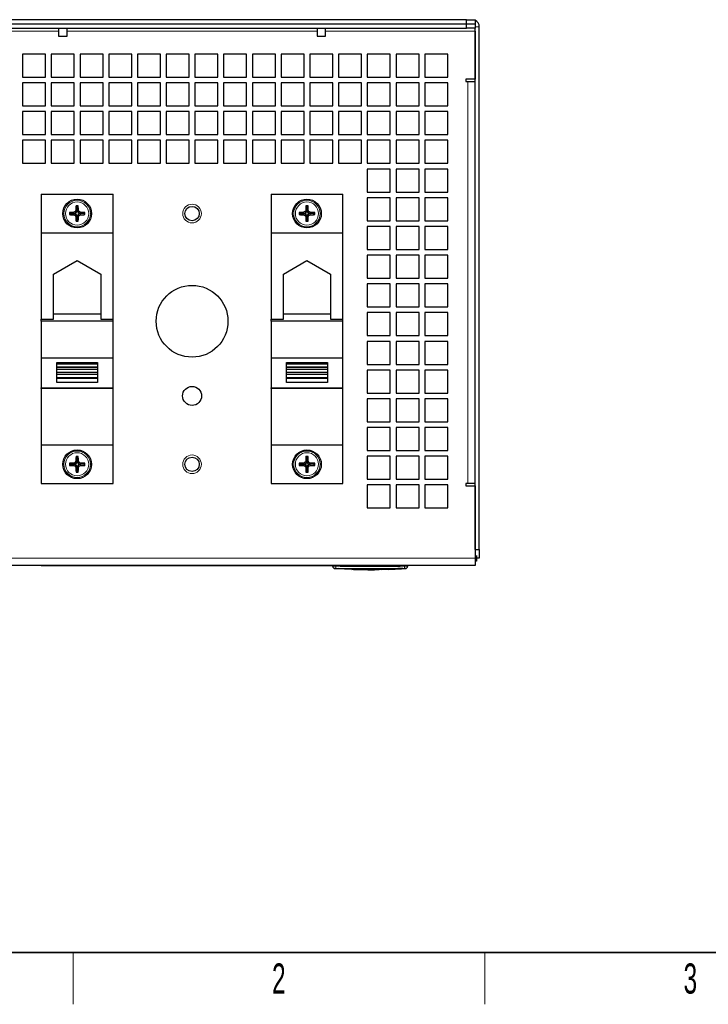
# Model space of a CAD drawing. Header units: millimetres. Extents: x 5 to 418, y 2 to 292.
# Tile 2 of 16: x 68 to 147, y 6 to 120. Entities that reach past the tile are written whole.
import ezdxf

# ---------------------------------------------------------------- set-up
doc = ezdxf.new("R2010")
doc.units = ezdxf.units.MM
doc.layers.add('SLD-0', color=7, linetype='Continuous')
doc.styles.add('SLDTEXTSTYLE0', font='TXT', dxfattribs={"width": 0.605})

msp = doc.modelspace()

# ---------------------------------------------------------------- linework, layer by layer
at = {"color": 7, "linetype": 'Continuous', "lineweight": 25}
for p, q in [((119.3668, 120.2713), (55.7001, 120.2713)), ((119.3668, 119.7713), (119.3668, 120.2713)), ((119.3668, 120.2713), (120.3668, 120.2713)), ((120.3668, 120.2713), (120.3668, 119.7713)), ((119.3668, 119.7713), (55.7001, 119.7713)), ((55.7001, 119.2713), (119.3668, 119.2713)), ((72.0418, 119.2713), (72.0418, 118.3418)), ((73.0251, 118.3418), (73.0251, 119.2713)), ((102.0418, 119.2713), (102.0418, 118.3418)), ((103.0251, 118.3418), (103.0251, 119.2713)), ((120.3668, 119.7713), (119.3668, 119.7713)), ((119.3668, 119.2713), (119.3668, 119.7713)), ((120.3668, 119.2713), (119.3668, 119.2713)), ((120.3668, 119.7713), (120.3668, 119.2713)), ((120.3668, 118.938), (120.3668, 119.2713)), ((120.3668, 58.7713), (120.3668, 118.938)), ((120.3668, 118.938), (120.3668, 113.3547)), ((120.8668, 58.7713), (120.8668, 119.438)), ((72.0418, 118.3418), (73.0251, 118.3418)), ((102.0418, 118.3418), (103.0251, 118.3418)), ((67.8668, 116.2713), (67.8668, 113.6047)), ((70.5334, 116.2713), (67.8668, 116.2713)), ((70.5334, 113.6047), (70.5334, 116.2713)), ((71.2001, 116.2713), (71.2001, 113.6047)), ((73.8668, 116.2713), (71.2001, 116.2713)), ((73.8668, 113.6047), (73.8668, 116.2713)), ((74.5334, 116.2713), (74.5334, 113.6047)), ((77.2001, 116.2713), (74.5334, 116.2713)), ((77.2001, 113.6047), (77.2001, 116.2713)), ((77.8668, 116.2713), (77.8668, 113.6047)), ((80.5334, 116.2713), (77.8668, 116.2713)), ((80.5334, 113.6047), (80.5334, 116.2713)), ((81.2001, 116.2713), (81.2001, 113.6047)), ((83.8668, 116.2713), (81.2001, 116.2713)), ((83.8668, 113.6047), (83.8668, 116.2713)), ((84.5334, 116.2713), (84.5334, 113.6047)), ((87.2001, 116.2713), (84.5334, 116.2713)), ((87.2001, 113.6047), (87.2001, 116.2713)), ((87.8668, 116.2713), (87.8668, 113.6047)), ((90.5334, 116.2713), (87.8668, 116.2713)), ((90.5334, 113.6047), (90.5334, 116.2713)), ((91.2001, 116.2713), (91.2001, 113.6047)), ((93.8668, 116.2713), (91.2001, 116.2713)), ((93.8668, 113.6047), (93.8668, 116.2713)), ((94.5334, 116.2713), (94.5334, 113.6047)), ((97.2001, 116.2713), (94.5334, 116.2713)), ((97.2001, 113.6047), (97.2001, 116.2713)), ((97.8668, 116.2713), (97.8668, 113.6047)), ((100.5334, 116.2713), (97.8668, 116.2713)), ((100.5334, 113.6047), (100.5334, 116.2713)), ((101.2001, 116.2713), (101.2001, 113.6047)), ((103.8668, 116.2713), (101.2001, 116.2713)), ((103.8668, 113.6047), (103.8668, 116.2713)), ((104.5334, 116.2713), (104.5334, 113.6047)), ((107.2001, 116.2713), (104.5334, 116.2713)), ((107.2001, 113.6047), (107.2001, 116.2713)), ((107.8668, 116.2713), (107.8668, 113.6047)), ((110.5334, 116.2713), (107.8668, 116.2713)), ((110.5334, 113.6047), (110.5334, 116.2713)), ((111.2001, 116.2713), (111.2001, 113.6047)), ((113.8668, 116.2713), (111.2001, 116.2713)), ((113.8668, 113.6047), (113.8668, 116.2713)), ((114.5334, 116.2713), (114.5334, 113.6047)), ((117.2001, 116.2713), (114.5334, 116.2713)), ((117.2001, 113.6047), (117.2001, 116.2713)), ((67.8668, 113.6047), (70.5334, 113.6047)), ((71.2001, 113.6047), (73.8668, 113.6047)), ((74.5334, 113.6047), (77.2001, 113.6047)), ((77.8668, 113.6047), (80.5334, 113.6047)), ((81.2001, 113.6047), (83.8668, 113.6047)), ((84.5334, 113.6047), (87.2001, 113.6047)), ((87.8668, 113.6047), (90.5334, 113.6047)), ((91.2001, 113.6047), (93.8668, 113.6047)), ((94.5334, 113.6047), (97.2001, 113.6047)), ((97.8668, 113.6047), (100.5334, 113.6047)), ((101.2001, 113.6047), (103.8668, 113.6047)), ((104.5334, 113.6047), (107.2001, 113.6047)), ((107.8668, 113.6047), (110.5334, 113.6047)), ((111.2001, 113.6047), (113.8668, 113.6047)), ((114.5334, 113.6047), (117.2001, 113.6047)), ((120.3668, 113.3547), (119.2834, 113.3547)), ((119.2834, 113.3547), (119.2834, 113.1047)), ((67.8668, 112.938), (67.8668, 110.2713)), ((70.5334, 112.938), (67.8668, 112.938)), ((70.5334, 110.2713), (70.5334, 112.938)), ((71.2001, 112.938), (71.2001, 110.2713)), ((73.8668, 112.938), (71.2001, 112.938)), ((73.8668, 110.2713), (73.8668, 112.938)), ((74.5334, 112.938), (74.5334, 110.2713)), ((77.2001, 112.938), (74.5334, 112.938)), ((77.2001, 110.2713), (77.2001, 112.938)), ((77.8668, 112.938), (77.8668, 110.2713)), ((80.5334, 112.938), (77.8668, 112.938)), ((80.5334, 110.2713), (80.5334, 112.938)), ((81.2001, 112.938), (81.2001, 110.2713)), ((83.8668, 112.938), (81.2001, 112.938)), ((83.8668, 110.2713), (83.8668, 112.938)), ((84.5334, 112.938), (84.5334, 110.2713)), ((87.2001, 112.938), (84.5334, 112.938)), ((87.2001, 110.2713), (87.2001, 112.938)), ((87.8668, 112.938), (87.8668, 110.2713)), ((90.5334, 112.938), (87.8668, 112.938)), ((90.5334, 110.2713), (90.5334, 112.938)), ((91.2001, 112.938), (91.2001, 110.2713)), ((93.8668, 112.938), (91.2001, 112.938)), ((93.8668, 110.2713), (93.8668, 112.938)), ((94.5334, 112.938), (94.5334, 110.2713)), ((97.2001, 112.938), (94.5334, 112.938)), ((97.2001, 110.2713), (97.2001, 112.938)), ((97.8668, 112.938), (97.8668, 110.2713)), ((100.5334, 112.938), (97.8668, 112.938)), ((100.5334, 110.2713), (100.5334, 112.938)), ((101.2001, 112.938), (101.2001, 110.2713)), ((103.8668, 112.938), (101.2001, 112.938)), ((103.8668, 110.2713), (103.8668, 112.938)), ((104.5334, 112.938), (104.5334, 110.2713)), ((107.2001, 112.938), (104.5334, 112.938)), ((107.2001, 110.2713), (107.2001, 112.938)), ((107.8668, 112.938), (107.8668, 110.2713)), ((110.5334, 112.938), (107.8668, 112.938)), ((110.5334, 110.2713), (110.5334, 112.938)), ((111.2001, 112.938), (111.2001, 110.2713)), ((113.8668, 112.938), (111.2001, 112.938)), ((113.8668, 110.2713), (113.8668, 112.938)), ((114.5334, 112.938), (114.5334, 110.2713)), ((117.2001, 112.938), (114.5334, 112.938)), ((117.2001, 110.2713), (117.2001, 112.938)), ((119.2834, 113.1047), (119.5334, 113.1047)), ((119.5334, 113.1047), (120.3499, 113.1047)), ((67.8668, 110.2713), (70.5334, 110.2713)), ((71.2001, 110.2713), (73.8668, 110.2713)), ((74.5334, 110.2713), (77.2001, 110.2713)), ((77.8668, 110.2713), (80.5334, 110.2713)), ((81.2001, 110.2713), (83.8668, 110.2713)), ((84.5334, 110.2713), (87.2001, 110.2713)), ((87.8668, 110.2713), (90.5334, 110.2713)), ((91.2001, 110.2713), (93.8668, 110.2713)), ((94.5334, 110.2713), (97.2001, 110.2713)), ((97.8668, 110.2713), (100.5334, 110.2713)), ((101.2001, 110.2713), (103.8668, 110.2713)), ((104.5334, 110.2713), (107.2001, 110.2713)), ((107.8668, 110.2713), (110.5334, 110.2713)), ((111.2001, 110.2713), (113.8668, 110.2713)), ((114.5334, 110.2713), (117.2001, 110.2713)), ((67.8668, 109.6047), (67.8668, 106.938)), ((70.5334, 109.6047), (67.8668, 109.6047)), ((70.5334, 106.938), (70.5334, 109.6047)), ((71.2001, 109.6047), (71.2001, 106.938)), ((73.8668, 109.6047), (71.2001, 109.6047)), ((73.8668, 106.938), (73.8668, 109.6047)), ((74.5334, 109.6047), (74.5334, 106.938)), ((77.2001, 109.6047), (74.5334, 109.6047)), ((77.2001, 106.938), (77.2001, 109.6047)), ((77.8668, 109.6047), (77.8668, 106.938)), ((80.5334, 109.6047), (77.8668, 109.6047)), ((80.5334, 106.938), (80.5334, 109.6047)), ((81.2001, 109.6047), (81.2001, 106.938)), ((83.8668, 109.6047), (81.2001, 109.6047)), ((83.8668, 106.938), (83.8668, 109.6047)), ((84.5334, 109.6047), (84.5334, 106.938)), ((87.2001, 109.6047), (84.5334, 109.6047)), ((87.2001, 106.938), (87.2001, 109.6047)), ((87.8668, 109.6047), (87.8668, 106.938)), ((90.5334, 109.6047), (87.8668, 109.6047)), ((90.5334, 106.938), (90.5334, 109.6047)), ((91.2001, 109.6047), (91.2001, 106.938)), ((93.8668, 109.6047), (91.2001, 109.6047)), ((93.8668, 106.938), (93.8668, 109.6047)), ((94.5334, 109.6047), (94.5334, 106.938)), ((97.2001, 109.6047), (94.5334, 109.6047)), ((97.2001, 106.938), (97.2001, 109.6047)), ((97.8668, 109.6047), (97.8668, 106.938)), ((100.5334, 109.6047), (97.8668, 109.6047)), ((100.5334, 106.938), (100.5334, 109.6047)), ((101.2001, 109.6047), (101.2001, 106.938)), ((103.8668, 109.6047), (101.2001, 109.6047)), ((103.8668, 106.938), (103.8668, 109.6047)), ((104.5334, 109.6047), (104.5334, 106.938)), ((107.2001, 109.6047), (104.5334, 109.6047)), ((107.2001, 106.938), (107.2001, 109.6047)), ((107.8668, 109.6047), (107.8668, 106.938)), ((110.5334, 109.6047), (107.8668, 109.6047)), ((110.5334, 106.938), (110.5334, 109.6047)), ((111.2001, 109.6047), (111.2001, 106.938)), ((113.8668, 109.6047), (111.2001, 109.6047)), ((113.8668, 106.938), (113.8668, 109.6047)), ((114.5334, 109.6047), (114.5334, 106.938)), ((117.2001, 109.6047), (114.5334, 109.6047)), ((117.2001, 106.938), (117.2001, 109.6047)), ((67.8668, 106.938), (70.5334, 106.938)), ((71.2001, 106.938), (73.8668, 106.938)), ((74.5334, 106.938), (77.2001, 106.938)), ((77.8668, 106.938), (80.5334, 106.938)), ((81.2001, 106.938), (83.8668, 106.938)), ((84.5334, 106.938), (87.2001, 106.938)), ((87.8668, 106.938), (90.5334, 106.938)), ((91.2001, 106.938), (93.8668, 106.938)), ((94.5334, 106.938), (97.2001, 106.938)), ((97.8668, 106.938), (100.5334, 106.938)), ((101.2001, 106.938), (103.8668, 106.938)), ((104.5334, 106.938), (107.2001, 106.938)), ((107.8668, 106.938), (110.5334, 106.938)), ((111.2001, 106.938), (113.8668, 106.938)), ((114.5334, 106.938), (117.2001, 106.938)), ((67.8668, 106.2713), (67.8668, 103.6047)), ((70.5334, 106.2713), (67.8668, 106.2713)), ((70.5334, 103.6047), (70.5334, 106.2713)), ((71.2001, 106.2713), (71.2001, 103.6047)), ((73.8668, 106.2713), (71.2001, 106.2713)), ((73.8668, 103.6047), (73.8668, 106.2713)), ((74.5334, 106.2713), (74.5334, 103.6047)), ((77.2001, 106.2713), (74.5334, 106.2713)), ((77.2001, 103.6047), (77.2001, 106.2713)), ((77.8668, 106.2713), (77.8668, 103.6047)), ((80.5334, 106.2713), (77.8668, 106.2713)), ((80.5334, 103.6047), (80.5334, 106.2713)), ((81.2001, 106.2713), (81.2001, 103.6047)), ((83.8668, 106.2713), (81.2001, 106.2713)), ((83.8668, 103.6047), (83.8668, 106.2713)), ((84.5334, 106.2713), (84.5334, 103.6047)), ((87.2001, 106.2713), (84.5334, 106.2713)), ((87.2001, 103.6047), (87.2001, 106.2713)), ((87.8668, 106.2713), (87.8668, 103.6047)), ((90.5334, 106.2713), (87.8668, 106.2713)), ((90.5334, 103.6047), (90.5334, 106.2713)), ((91.2001, 106.2713), (91.2001, 103.6047)), ((93.8668, 106.2713), (91.2001, 106.2713)), ((93.8668, 103.6047), (93.8668, 106.2713)), ((94.5334, 106.2713), (94.5334, 103.6047)), ((97.2001, 106.2713), (94.5334, 106.2713)), ((97.2001, 103.6047), (97.2001, 106.2713)), ((97.8668, 106.2713), (97.8668, 103.6047)), ((100.5334, 106.2713), (97.8668, 106.2713)), ((100.5334, 103.6047), (100.5334, 106.2713)), ((101.2001, 106.2713), (101.2001, 103.6047)), ((103.8668, 106.2713), (101.2001, 106.2713)), ((103.8668, 103.6047), (103.8668, 106.2713)), ((104.5334, 106.2713), (104.5334, 103.6047)), ((107.2001, 106.2713), (104.5334, 106.2713)), ((107.2001, 103.6047), (107.2001, 106.2713)), ((107.8668, 106.2713), (107.8668, 103.6047)), ((110.5334, 106.2713), (107.8668, 106.2713)), ((110.5334, 103.6047), (110.5334, 106.2713)), ((111.2001, 106.2713), (111.2001, 103.6047)), ((113.8668, 106.2713), (111.2001, 106.2713)), ((113.8668, 103.6047), (113.8668, 106.2713)), ((114.5334, 106.2713), (114.5334, 103.6047)), ((117.2001, 106.2713), (114.5334, 106.2713)), ((117.2001, 103.6047), (117.2001, 106.2713)), ((67.8668, 103.6047), (70.5334, 103.6047)), ((71.2001, 103.6047), (73.8668, 103.6047)), ((74.5334, 103.6047), (77.2001, 103.6047)), ((77.8668, 103.6047), (80.5334, 103.6047)), ((81.2001, 103.6047), (83.8668, 103.6047)), ((84.5334, 103.6047), (87.2001, 103.6047)), ((87.8668, 103.6047), (90.5334, 103.6047)), ((91.2001, 103.6047), (93.8668, 103.6047)), ((94.5334, 103.6047), (97.2001, 103.6047)), ((97.8668, 103.6047), (100.5334, 103.6047)), ((101.2001, 103.6047), (103.8668, 103.6047)), ((104.5334, 103.6047), (107.2001, 103.6047)), ((107.8668, 103.6047), (110.5334, 103.6047)), ((107.8668, 102.938), (107.8668, 100.2713)), ((110.5334, 102.938), (107.8668, 102.938)), ((110.5334, 100.2713), (110.5334, 102.938)), ((111.2001, 103.6047), (113.8668, 103.6047)), ((111.2001, 102.938), (111.2001, 100.2713)), ((113.8668, 102.938), (111.2001, 102.938)), ((113.8668, 100.2713), (113.8668, 102.938)), ((114.5334, 103.6047), (117.2001, 103.6047)), ((114.5334, 102.938), (114.5334, 100.2713)), ((117.2001, 102.938), (114.5334, 102.938)), ((117.2001, 100.2713), (117.2001, 102.938)), ((70.0334, 100.0047), (78.3668, 100.0047)), ((70.0334, 100.0047), (70.0334, 95.538)), ((78.3668, 95.538), (78.3668, 100.0047)), ((96.7001, 100.0047), (105.0334, 100.0047)), ((96.7001, 100.0047), (96.7001, 95.538)), ((105.0334, 95.538), (105.0334, 100.0047)), ((107.8668, 100.2713), (110.5334, 100.2713)), ((107.8668, 99.6047), (107.8668, 96.938)), ((110.5334, 99.6047), (107.8668, 99.6047)), ((110.5334, 96.938), (110.5334, 99.6047)), ((111.2001, 100.2713), (113.8668, 100.2713)), ((111.2001, 99.6047), (111.2001, 96.938)), ((113.8668, 99.6047), (111.2001, 99.6047)), ((113.8668, 96.938), (113.8668, 99.6047)), ((114.5334, 100.2713), (117.2001, 100.2713)), ((114.5334, 99.6047), (114.5334, 96.938)), ((117.2001, 99.6047), (114.5334, 99.6047)), ((117.2001, 96.938), (117.2001, 99.6047)), ((74.2001, 98.538), (74.0721, 98.666)), ((74.2001, 98.538), (74.3281, 98.666)), ((74.2001, 98.538), (74.2001, 98.1209)), ((100.8668, 98.538), (100.7388, 98.666)), ((100.8668, 98.538), (100.9948, 98.666)), ((100.8668, 98.538), (100.8668, 98.1209)), ((73.4334, 97.7713), (73.3055, 97.8993)), ((73.4334, 97.7713), (73.3055, 97.6434)), ((73.4334, 97.7713), (73.8505, 97.7713)), ((73.8505, 97.7713), (73.8126, 97.9168)), ((73.8505, 97.7713), (73.8126, 97.6259)), ((73.9044, 97.7713), (73.8505, 97.7713)), ((73.9044, 97.7713), (74.094, 97.8775)), ((74.094, 97.6652), (73.9044, 97.7713)), ((74.094, 97.8775), (73.9665, 98.0049)), ((74.094, 97.6652), (73.9665, 97.5378)), ((74.2001, 98.1209), (74.0547, 98.1589)), ((74.2001, 97.4218), (74.0547, 97.3838)), ((74.094, 97.8775), (74.2001, 98.0671)), ((74.2001, 97.4756), (74.094, 97.6652)), ((74.2001, 98.1209), (74.3456, 98.1589)), ((74.2001, 98.0671), (74.2001, 98.1209)), ((74.2001, 98.0671), (74.3063, 97.8775)), ((74.3063, 97.6652), (74.2001, 97.4756)), ((74.2001, 97.4756), (74.2001, 97.4218)), ((74.2001, 97.4218), (74.3456, 97.3838)), ((74.2001, 97.0047), (74.2001, 97.4218)), ((74.3063, 97.8775), (74.4337, 98.0049)), ((74.3063, 97.8775), (74.4958, 97.7713)), ((74.4958, 97.7713), (74.3063, 97.6652)), ((74.3063, 97.6652), (74.4337, 97.5378)), ((74.4958, 97.7713), (74.5497, 97.7713)), ((74.5497, 97.7713), (74.5877, 97.9168)), ((74.5497, 97.7713), (74.5877, 97.6259)), ((74.9668, 97.7713), (74.5497, 97.7713)), ((74.9668, 97.7713), (75.0948, 97.8993)), ((74.9668, 97.7713), (75.0948, 97.6434)), ((100.1001, 97.7713), (99.9721, 97.8993)), ((100.1001, 97.7713), (99.9721, 97.6434)), ((100.1001, 97.7713), (100.5172, 97.7713)), ((100.5172, 97.7713), (100.4792, 97.9168)), ((100.5172, 97.7713), (100.4792, 97.6259)), ((100.5711, 97.7713), (100.5172, 97.7713)), ((100.5711, 97.7713), (100.7606, 97.8775)), ((100.7606, 97.6652), (100.5711, 97.7713)), ((100.7606, 97.8775), (100.6332, 98.0049)), ((100.7606, 97.6652), (100.6332, 97.5378)), ((100.8668, 98.1209), (100.7213, 98.1589)), ((100.8668, 97.4218), (100.7213, 97.3838)), ((100.7606, 97.8775), (100.8668, 98.0671)), ((100.8668, 97.4756), (100.7606, 97.6652)), ((100.8668, 98.1209), (101.0122, 98.1589)), ((100.8668, 98.0671), (100.8668, 98.1209)), ((100.8668, 98.0671), (100.9729, 97.8775)), ((100.9729, 97.6652), (100.8668, 97.4756)), ((100.8668, 97.4756), (100.8668, 97.4218)), ((100.8668, 97.4218), (101.0122, 97.3838)), ((100.8668, 97.0047), (100.8668, 97.4218)), ((100.9729, 97.8775), (101.1004, 98.0049)), ((100.9729, 97.8775), (101.1625, 97.7713)), ((101.1625, 97.7713), (100.9729, 97.6652)), ((100.9729, 97.6652), (101.1004, 97.5378)), ((101.1625, 97.7713), (101.2164, 97.7713)), ((101.2164, 97.7713), (101.2543, 97.9168)), ((101.2164, 97.7713), (101.2543, 97.6259)), ((101.6334, 97.7713), (101.2164, 97.7713)), ((101.6334, 97.7713), (101.7614, 97.8993)), ((101.6334, 97.7713), (101.7614, 97.6434)), ((74.2001, 97.0047), (74.0721, 96.8767)), ((74.2001, 97.0047), (74.3281, 96.8767)), ((100.8668, 97.0047), (100.7388, 96.8767)), ((100.8668, 97.0047), (100.9948, 96.8767)), ((107.8668, 96.938), (110.5334, 96.938)), ((107.8668, 96.2713), (107.8668, 93.6047)), ((110.5334, 96.2713), (107.8668, 96.2713)), ((110.5334, 93.6047), (110.5334, 96.2713)), ((111.2001, 96.938), (113.8668, 96.938)), ((111.2001, 96.2713), (111.2001, 93.6047)), ((113.8668, 96.2713), (111.2001, 96.2713)), ((113.8668, 93.6047), (113.8668, 96.2713)), ((114.5334, 96.938), (117.2001, 96.938)), ((114.5334, 96.2713), (114.5334, 93.6047)), ((117.2001, 96.2713), (114.5334, 96.2713)), ((117.2001, 93.6047), (117.2001, 96.2713)), ((70.0334, 95.538), (78.3668, 95.538)), ((70.0334, 95.538), (70.0334, 85.5029)), ((78.3668, 85.5029), (78.3668, 95.538)), ((96.7001, 95.538), (105.0334, 95.538)), ((96.7001, 95.538), (96.7001, 85.5029)), ((105.0334, 85.5029), (105.0334, 95.538)), ((107.8668, 93.6047), (110.5334, 93.6047)), ((107.8668, 92.938), (107.8668, 90.2713)), ((110.5334, 92.938), (107.8668, 92.938)), ((110.5334, 90.2713), (110.5334, 92.938)), ((111.2001, 93.6047), (113.8668, 93.6047)), ((111.2001, 92.938), (111.2001, 90.2713)), ((113.8668, 92.938), (111.2001, 92.938)), ((113.8668, 90.2713), (113.8668, 92.938)), ((114.5334, 93.6047), (117.2001, 93.6047)), ((114.5334, 92.938), (114.5334, 90.2713)), ((117.2001, 92.938), (114.5334, 92.938)), ((117.2001, 90.2713), (117.2001, 92.938)), ((71.4668, 90.7433), (74.2001, 92.3213)), ((74.2001, 92.3213), (76.9334, 90.7433)), ((98.1334, 90.7433), (100.8668, 92.3213)), ((100.8668, 92.3213), (103.6001, 90.7433)), ((71.4668, 85.5029), (71.4668, 90.7433)), ((76.9334, 90.7433), (76.9334, 85.5029)), ((98.1334, 85.5029), (98.1334, 90.7433)), ((103.6001, 90.7433), (103.6001, 85.5029)), ((107.8668, 90.2713), (110.5334, 90.2713)), ((107.8668, 89.6047), (107.8668, 86.938)), ((110.5334, 89.6047), (107.8668, 89.6047)), ((110.5334, 86.938), (110.5334, 89.6047)), ((111.2001, 90.2713), (113.8668, 90.2713)), ((111.2001, 89.6047), (111.2001, 86.938)), ((113.8668, 89.6047), (111.2001, 89.6047)), ((113.8668, 86.938), (113.8668, 89.6047)), ((114.5334, 90.2713), (117.2001, 90.2713)), ((114.5334, 89.6047), (114.5334, 86.938)), ((117.2001, 89.6047), (114.5334, 89.6047)), ((117.2001, 86.938), (117.2001, 89.6047)), ((107.8668, 86.938), (110.5334, 86.938)), ((111.2001, 86.938), (113.8668, 86.938)), ((114.5334, 86.938), (117.2001, 86.938)), ((76.9334, 86.0803), (71.4668, 86.0803)), ((103.6001, 86.0803), (98.1334, 86.0803)), ((107.8668, 86.2713), (107.8668, 83.6047)), ((110.5334, 86.2713), (107.8668, 86.2713)), ((110.5334, 83.6047), (110.5334, 86.2713)), ((111.2001, 86.2713), (111.2001, 83.6047)), ((113.8668, 86.2713), (111.2001, 86.2713)), ((113.8668, 83.6047), (113.8668, 86.2713)), ((114.5334, 86.2713), (114.5334, 83.6047)), ((117.2001, 86.2713), (114.5334, 86.2713)), ((117.2001, 83.6047), (117.2001, 86.2713)), ((70.0334, 85.5029), (71.4668, 85.5029)), ((70.0334, 85.2786), (70.0334, 85.5029)), ((78.3668, 85.2786), (70.0334, 85.2786)), ((70.0334, 85.2786), (70.0334, 81.0458)), ((76.9334, 85.5029), (78.3668, 85.5029)), ((78.3668, 85.2786), (78.3668, 85.5029)), ((78.3668, 81.0458), (78.3668, 85.2786)), ((96.7001, 85.5029), (98.1334, 85.5029)), ((96.7001, 85.2786), (96.7001, 85.5029)), ((105.0334, 85.2786), (96.7001, 85.2786)), ((96.7001, 85.2786), (96.7001, 81.0458)), ((103.6001, 85.5029), (105.0334, 85.5029)), ((105.0334, 85.2786), (105.0334, 85.5029)), ((105.0334, 81.0458), (105.0334, 85.2786)), ((107.8668, 83.6047), (110.5334, 83.6047)), ((111.2001, 83.6047), (113.8668, 83.6047)), ((114.5334, 83.6047), (117.2001, 83.6047)), ((107.8668, 82.938), (107.8668, 80.2713)), ((110.5334, 82.938), (107.8668, 82.938)), ((110.5334, 80.2713), (110.5334, 82.938)), ((111.2001, 82.938), (111.2001, 80.2713)), ((113.8668, 82.938), (111.2001, 82.938)), ((113.8668, 80.2713), (113.8668, 82.938)), ((114.5334, 82.938), (114.5334, 80.2713)), ((117.2001, 82.938), (114.5334, 82.938)), ((117.2001, 80.2713), (117.2001, 82.938)), ((70.0334, 81.0458), (78.3668, 81.0458)), ((70.0334, 81.0458), (70.0334, 77.5494)), ((71.8334, 78.1815), (71.8334, 80.5033)), ((71.8334, 80.5033), (76.5668, 80.5033)), ((71.8334, 80.3484), (76.5668, 80.3484)), ((76.5668, 80.5033), (76.5668, 78.1815)), ((78.3668, 77.5494), (78.3668, 81.0458)), ((96.7001, 81.0458), (105.0334, 81.0458)), ((96.7001, 81.0458), (96.7001, 77.5494)), ((98.5001, 78.1815), (98.5001, 80.5033)), ((98.5001, 80.5033), (103.2334, 80.5033)), ((98.5001, 80.3484), (103.2334, 80.3484)), ((103.2334, 80.5033), (103.2334, 78.1815)), ((105.0334, 77.5494), (105.0334, 81.0458)), ((107.8668, 80.2713), (110.5334, 80.2713)), ((111.2001, 80.2713), (113.8668, 80.2713)), ((114.5334, 80.2713), (117.2001, 80.2713)), ((76.5668, 79.954), (71.8334, 79.954)), ((71.8334, 79.725), (76.5668, 79.725)), ((71.8334, 79.3671), (76.5668, 79.3671)), ((71.8334, 79.1381), (76.5668, 79.1381)), ((103.2334, 79.954), (98.5001, 79.954)), ((98.5001, 79.725), (103.2334, 79.725)), ((98.5001, 79.3671), (103.2334, 79.3671)), ((98.5001, 79.1381), (103.2334, 79.1381)), ((107.8668, 79.6047), (107.8668, 76.938)), ((110.5334, 79.6047), (107.8668, 79.6047)), ((110.5334, 76.938), (110.5334, 79.6047)), ((111.2001, 79.6047), (111.2001, 76.938)), ((113.8668, 79.6047), (111.2001, 79.6047)), ((113.8668, 76.938), (113.8668, 79.6047)), ((114.5334, 79.6047), (114.5334, 76.938)), ((117.2001, 79.6047), (114.5334, 79.6047)), ((117.2001, 76.938), (117.2001, 79.6047)), ((76.5668, 78.7036), (71.8334, 78.7036)), ((76.5668, 78.6287), (71.8334, 78.6287)), ((76.5668, 78.1815), (71.8334, 78.1815)), ((103.2334, 78.7036), (98.5001, 78.7036)), ((103.2334, 78.6287), (98.5001, 78.6287)), ((103.2334, 78.1815), (98.5001, 78.1815)), ((70.0334, 77.5494), (78.3668, 77.5494)), ((70.0334, 77.4593), (70.0334, 77.5494)), ((78.3668, 77.4593), (70.0334, 77.4593)), ((70.0334, 77.4593), (70.0334, 70.9047)), ((78.3668, 77.4593), (78.3668, 77.5494)), ((78.3668, 70.9047), (78.3668, 77.4593)), ((96.7001, 77.5494), (105.0334, 77.5494)), ((96.7001, 77.4593), (96.7001, 77.5494)), ((105.0334, 77.4593), (96.7001, 77.4593)), ((96.7001, 77.4593), (96.7001, 70.9047)), ((105.0334, 77.4593), (105.0334, 77.5494)), ((105.0334, 70.9047), (105.0334, 77.4593)), ((107.8668, 76.938), (110.5334, 76.938)), ((111.2001, 76.938), (113.8668, 76.938)), ((114.5334, 76.938), (117.2001, 76.938)), ((107.8668, 76.2713), (107.8668, 73.6047)), ((110.5334, 76.2713), (107.8668, 76.2713)), ((110.5334, 73.6047), (110.5334, 76.2713)), ((111.2001, 76.2713), (111.2001, 73.6047)), ((113.8668, 76.2713), (111.2001, 76.2713)), ((113.8668, 73.6047), (113.8668, 76.2713)), ((114.5334, 76.2713), (114.5334, 73.6047)), ((117.2001, 76.2713), (114.5334, 76.2713)), ((117.2001, 73.6047), (117.2001, 76.2713)), ((107.8668, 73.6047), (110.5334, 73.6047)), ((111.2001, 73.6047), (113.8668, 73.6047)), ((114.5334, 73.6047), (117.2001, 73.6047)), ((107.8668, 72.938), (107.8668, 70.2713)), ((110.5334, 72.938), (107.8668, 72.938)), ((110.5334, 70.2713), (110.5334, 72.938)), ((111.2001, 72.938), (111.2001, 70.2713)), ((113.8668, 72.938), (111.2001, 72.938)), ((113.8668, 70.2713), (113.8668, 72.938)), ((114.5334, 72.938), (114.5334, 70.2713)), ((117.2001, 72.938), (114.5334, 72.938)), ((117.2001, 70.2713), (117.2001, 72.938)), ((78.3668, 70.9047), (70.0334, 70.9047)), ((70.0334, 70.9047), (70.0334, 66.438)), ((78.3668, 66.438), (78.3668, 70.9047)), ((105.0334, 70.9047), (96.7001, 70.9047)), ((96.7001, 70.9047), (96.7001, 66.438)), ((105.0334, 66.438), (105.0334, 70.9047)), ((107.8668, 70.2713), (110.5334, 70.2713)), ((111.2001, 70.2713), (113.8668, 70.2713)), ((114.5334, 70.2713), (117.2001, 70.2713)), ((73.4334, 68.6713), (73.3055, 68.7993)), ((73.4334, 68.6713), (73.3055, 68.5434)), ((73.4334, 68.6713), (73.8505, 68.6713)), ((73.8505, 68.6713), (73.8126, 68.8168)), ((73.8505, 68.6713), (73.8126, 68.5259)), ((73.9044, 68.6713), (73.8505, 68.6713)), ((73.9044, 68.6713), (74.094, 68.7775)), ((74.094, 68.5652), (73.9044, 68.6713)), ((74.094, 68.7775), (73.9665, 68.9049)), ((74.094, 68.5652), (73.9665, 68.4378)), ((74.2001, 69.0209), (74.0547, 69.0589)), ((74.2001, 69.438), (74.0721, 69.566)), ((74.094, 68.7775), (74.2001, 68.9671)), ((74.2001, 68.3756), (74.094, 68.5652)), ((74.2001, 69.438), (74.3281, 69.566)), ((74.2001, 69.438), (74.2001, 69.0209)), ((74.2001, 69.0209), (74.3456, 69.0589)), ((74.2001, 68.9671), (74.2001, 69.0209)), ((74.2001, 68.9671), (74.3063, 68.7775)), ((74.3063, 68.5652), (74.2001, 68.3756)), ((74.3063, 68.7775), (74.4337, 68.9049)), ((74.3063, 68.7775), (74.4958, 68.6713)), ((74.4958, 68.6713), (74.3063, 68.5652)), ((74.3063, 68.5652), (74.4337, 68.4378)), ((74.4958, 68.6713), (74.5497, 68.6713)), ((74.5497, 68.6713), (74.5877, 68.8168)), ((74.5497, 68.6713), (74.5877, 68.5259)), ((74.9668, 68.6713), (74.5497, 68.6713)), ((74.9668, 68.6713), (75.0948, 68.7993)), ((74.9668, 68.6713), (75.0948, 68.5434)), ((100.1001, 68.6713), (99.9721, 68.7993)), ((100.1001, 68.6713), (99.9721, 68.5434)), ((100.1001, 68.6713), (100.5172, 68.6713)), ((100.5172, 68.6713), (100.4792, 68.8168)), ((100.5172, 68.6713), (100.4792, 68.5259)), ((100.5711, 68.6713), (100.5172, 68.6713)), ((100.5711, 68.6713), (100.7606, 68.7775)), ((100.7606, 68.5652), (100.5711, 68.6713)), ((100.7606, 68.7775), (100.6332, 68.9049)), ((100.7606, 68.5652), (100.6332, 68.4378)), ((100.8668, 69.0209), (100.7213, 69.0589)), ((100.8668, 69.438), (100.7388, 69.566)), ((100.7606, 68.7775), (100.8668, 68.9671)), ((100.8668, 68.3756), (100.7606, 68.5652)), ((100.8668, 69.438), (100.9948, 69.566)), ((100.8668, 69.438), (100.8668, 69.0209)), ((100.8668, 69.0209), (101.0122, 69.0589)), ((100.8668, 68.9671), (100.8668, 69.0209)), ((100.8668, 68.9671), (100.9729, 68.7775)), ((100.9729, 68.5652), (100.8668, 68.3756)), ((100.9729, 68.7775), (101.1004, 68.9049)), ((100.9729, 68.7775), (101.1625, 68.6713)), ((101.1625, 68.6713), (100.9729, 68.5652)), ((100.9729, 68.5652), (101.1004, 68.4378)), ((101.1625, 68.6713), (101.2164, 68.6713)), ((101.2164, 68.6713), (101.2543, 68.8168)), ((101.2164, 68.6713), (101.2543, 68.5259)), ((101.6334, 68.6713), (101.2164, 68.6713)), ((101.6334, 68.6713), (101.7614, 68.7993)), ((101.6334, 68.6713), (101.7614, 68.5434)), ((107.8668, 69.6047), (107.8668, 66.938)), ((110.5334, 69.6047), (107.8668, 69.6047)), ((110.5334, 66.938), (110.5334, 69.6047)), ((111.2001, 69.6047), (111.2001, 66.938)), ((113.8668, 69.6047), (111.2001, 69.6047)), ((113.8668, 66.938), (113.8668, 69.6047)), ((114.5334, 69.6047), (114.5334, 66.938)), ((117.2001, 69.6047), (114.5334, 69.6047)), ((117.2001, 66.938), (117.2001, 69.6047)), ((74.2001, 68.3218), (74.0547, 68.2838)), ((74.2001, 67.9047), (74.0721, 67.7767)), ((74.2001, 68.3756), (74.2001, 68.3218)), ((74.2001, 68.3218), (74.3456, 68.2838)), ((74.2001, 67.9047), (74.2001, 68.3218)), ((74.2001, 67.9047), (74.3281, 67.7767)), ((100.8668, 68.3218), (100.7213, 68.2838)), ((100.8668, 67.9047), (100.7388, 67.7767)), ((100.8668, 68.3756), (100.8668, 68.3218)), ((100.8668, 68.3218), (101.0122, 68.2838)), ((100.8668, 67.9047), (100.8668, 68.3218)), ((100.8668, 67.9047), (100.9948, 67.7767)), ((70.0334, 66.438), (78.3668, 66.438)), ((96.7001, 66.438), (105.0334, 66.438)), ((107.8668, 66.938), (110.5334, 66.938)), ((111.2001, 66.938), (113.8668, 66.938)), ((114.5334, 66.938), (117.2001, 66.938)), ((119.5334, 66.438), (119.2834, 66.438)), ((119.2834, 66.438), (119.2834, 66.188)), ((120.3499, 66.438), (119.5334, 66.438)), ((107.8668, 66.2713), (107.8668, 63.6047)), ((110.5334, 66.2713), (107.8668, 66.2713)), ((110.5334, 63.6047), (110.5334, 66.2713)), ((111.2001, 66.2713), (111.2001, 63.6047)), ((113.8668, 66.2713), (111.2001, 66.2713)), ((113.8668, 63.6047), (113.8668, 66.2713)), ((114.5334, 66.2713), (114.5334, 63.6047)), ((117.2001, 66.2713), (114.5334, 66.2713)), ((117.2001, 63.6047), (117.2001, 66.2713)), ((119.2834, 66.188), (120.3668, 66.188)), ((120.3668, 66.188), (120.3668, 57.7713)), ((107.8668, 63.6047), (110.5334, 63.6047)), ((111.2001, 63.6047), (113.8668, 63.6047)), ((114.5334, 63.6047), (117.2001, 63.6047)), ((120.3668, 58.7713), (120.8668, 58.7713)), ((120.8668, 58.7713), (120.8668, 57.7713)), ((120.3668, 57.7713), (120.3668, 56.938)), ((120.5334, 57.438), (120.3668, 57.438)), ((120.5334, 58.1047), (120.5334, 57.438)), ((120.8668, 57.7713), (120.5334, 57.7713)), ((119.5334, 56.938), (55.5334, 56.938)), ((70.0334, 56.8713), (70.0334, 56.938)), ((105.0334, 56.8713), (70.0334, 56.8713)), ((103.8668, 56.8713), (103.8668, 56.834)), ((104.0355, 56.5939), (104.4966, 56.5666)), ((104.4514, 56.5613), (105.2074, 56.5355)), ((104.4966, 56.5832), (105.2298, 56.5604)), ((104.4966, 56.5765), (104.4966, 56.5832)), ((105.2298, 56.5537), (104.4966, 56.5765)), ((105.0334, 56.8713), (105.0334, 56.938)), ((105.2298, 56.5537), (105.2298, 56.5604)), ((105.2298, 56.5245), (105.2298, 56.5435)), ((106.064, 56.5324), (105.2298, 56.5245)), ((105.2557, 56.5314), (106.064, 56.539)), ((105.2771, 56.5331), (106.2533, 56.4997)), ((106.064, 56.539), (109.2632, 56.5208)), ((106.064, 56.5324), (106.064, 56.539)), ((109.2632, 56.5141), (106.064, 56.5324)), ((106.2501, 56.4914), (106.064, 56.4872)), ((106.064, 56.4805), (106.2528, 56.4848)), ((106.2497, 56.4775), (106.9385, 56.4545)), ((106.9385, 56.4522), (106.9385, 56.5088)), ((107.7684, 56.456), (109.2632, 56.4643)), ((107.7684, 56.4379), (107.7684, 56.456)), ((109.4949, 56.4527), (107.7684, 56.4379)), ((107.7684, 56.4446), (108.5159, 56.451)), ((109.2632, 56.5141), (109.2632, 56.5208)), ((109.4749, 56.4754), (111.818, 56.5591)), ((109.4949, 56.5237), (111.2582, 56.563)), ((111.2582, 56.5563), (109.4949, 56.517)), ((109.4949, 56.517), (109.4949, 56.5237)), ((109.4949, 56.4788), (109.4949, 56.4527)), ((110.8882, 56.515), (110.3079, 56.4923)), ((110.8882, 56.5115), (110.3079, 56.4861)), ((110.3079, 56.4794), (110.8882, 56.5048)), ((110.8882, 56.5034), (110.3079, 56.4776)), ((110.3079, 56.4923), (110.3079, 56.4794)), ((111.0742, 56.5177), (111.0742, 56.5243)), ((111.0742, 56.5185), (111.0955, 56.5183)), ((111.1007, 56.5174), (111.1007, 56.524)), ((111.8671, 56.5564), (111.6773, 56.5455)), ((111.8216, 56.5649), (112.3647, 56.5939)), ((111.8661, 56.5611), (111.8671, 56.5619)), ((111.8671, 56.5619), (111.8671, 56.5685)), ((111.8671, 56.5564), (111.8671, 56.563)), ((112.5334, 56.938), (112.5334, 56.834)), ((120.3668, 56.938), (119.5334, 56.938))]:
    msp.add_line(p, q, dxfattribs=at)
at = {"color": 7, "linetype": 'Continuous', "lineweight": 18}
for p, q in [((54.7001, 118.938), (72.0418, 118.938)), ((73.0251, 118.938), (102.0418, 118.938)), ((103.0251, 118.938), (120.3668, 118.938)), ((120.3668, 119.438), (120.8668, 119.438)), ((119.5334, 66.438), (119.5334, 113.1047)), ((76.5668, 79.9228), (71.8334, 79.9228)), ((76.5668, 79.3359), (71.8334, 79.3359)), ((103.2334, 79.9228), (98.5001, 79.9228)), ((103.2334, 79.3359), (98.5001, 79.3359)), ((120.3668, 57.7713), (54.7001, 57.7713)), ((104.2001, 56.834), (104.1973, 56.6007)), ((104.2001, 56.8713), (104.2001, 56.834)), ((110.8882, 56.5048), (110.8882, 56.5115)), ((111.2582, 56.5563), (111.2582, 56.563)), ((112.2001, 56.938), (112.2001, 56.834)), ((112.2001, 56.834), (112.2029, 56.6007))]:
    msp.add_line(p, q, dxfattribs=at)
at = {"color": 7, "linetype": 'Continuous', "lineweight": 25}
for centre, radius in [((74.2001, 97.7713), 1.6667), ((100.8668, 97.7713), 1.6667), ((87.5334, 97.7713), 0.8333), ((87.5334, 85.2713), 4.1667), ((87.5334, 76.6047), 1.1), ((74.2001, 68.6713), 1.6667), ((100.8668, 68.6713), 1.6667), ((87.5334, 68.6713), 0.8333)]:
    msp.add_circle(centre, radius, dxfattribs=at)
at = {"color": 7, "linetype": 'Continuous', "lineweight": 18}
for centre, radius in [((74.2001, 97.7713), 1.5367), ((74.2001, 97.7713), 1.3427), ((87.5334, 97.7713), 1.0833), ((100.8668, 97.7713), 1.5367), ((100.8668, 97.7713), 1.3427), ((74.2001, 68.6713), 1.5367), ((74.2001, 68.6713), 1.3427), ((87.5334, 68.6713), 1.0833), ((100.8668, 68.6713), 1.5367), ((100.8668, 68.6713), 1.3427)]:
    msp.add_circle(centre, radius, dxfattribs=at)
at = {"color": 7, "linetype": 'Continuous', "lineweight": 25}
for centre, radius, start, end in [((120.0334, 119.438), 0.8333, 0, 66.421822), ((92.0152, 97.7941), 17.9643, 177.218195, 178.836595), ((74.2001, 79.5694), 19.097, 89.616011, 90.383989), ((56.385, 97.7941), 17.9643, 1.163405, 2.781805), ((118.6819, 97.7941), 17.9643, 177.218195, 178.836595), ((100.8668, 79.5694), 19.097, 89.616011, 90.383989), ((83.0517, 97.7941), 17.9643, 1.163405, 2.781805), ((92.402, 97.7713), 19.097, 179.616011, 180.383989), ((74.1773, 79.9562), 17.9643, 91.163405, 92.781805), ((74.1773, 115.5865), 17.9643, 267.218195, 268.836595), ((83.3537, 81.426), 19.0521, 119.518939, 120.05245), ((83.3537, 114.1167), 19.0521, 239.94755, 240.481061), ((90.5455, 88.6178), 19.0521, 149.94755, 150.481061), ((90.5455, 106.9249), 19.0521, 209.518939, 210.05245), ((92.0152, 97.7485), 17.9643, 181.163405, 182.781805), ((56.385, 97.7485), 17.9643, 357.218195, 358.836595), ((57.8547, 88.6178), 19.0521, 29.518939, 30.05245), ((57.8547, 106.9249), 19.0521, 329.94755, 330.481061), ((65.0465, 81.426), 19.0521, 59.94755, 60.481061), ((65.0465, 114.1167), 19.0521, 299.518939, 300.05245), ((74.2229, 79.9562), 17.9643, 87.218195, 88.836595), ((74.2229, 115.5865), 17.9643, 271.163405, 272.781805), ((55.9982, 97.7713), 19.097, 359.616011, 0.383989), ((119.0687, 97.7713), 19.097, 179.616011, 180.383989), ((100.844, 79.9562), 17.9643, 91.163405, 92.781805), ((100.844, 115.5865), 17.9643, 267.218195, 268.836595), ((110.0204, 81.426), 19.0521, 119.518939, 120.05245), ((110.0204, 114.1167), 19.0521, 239.94755, 240.481061), ((117.2122, 88.6178), 19.0521, 149.94755, 150.481061), ((117.2122, 106.9249), 19.0521, 209.518939, 210.05245), ((118.6819, 97.7485), 17.9643, 181.163405, 182.781805), ((83.0517, 97.7485), 17.9643, 357.218195, 358.836595), ((84.5214, 88.6178), 19.0521, 29.518939, 30.05245), ((84.5214, 106.9249), 19.0521, 329.94755, 330.481061), ((91.7132, 81.426), 19.0521, 59.94755, 60.481061), ((91.7132, 114.1167), 19.0521, 299.518939, 300.05245), ((100.8896, 79.9562), 17.9643, 87.218195, 88.836595), ((100.8896, 115.5865), 17.9643, 271.163405, 272.781805), ((82.6648, 97.7713), 19.097, 359.616011, 0.383989), ((74.2001, 115.9733), 19.097, 269.616011, 270.383989), ((100.8668, 115.9733), 19.097, 269.616011, 270.383989), ((92.402, 68.6713), 19.097, 179.616011, 180.383989), ((74.1773, 50.8562), 17.9643, 91.163405, 92.781805), ((83.3537, 52.326), 19.0521, 119.518939, 120.05245), ((90.5455, 59.5178), 19.0521, 149.94755, 150.481061), ((92.0152, 68.6941), 17.9643, 177.218195, 178.836595), ((74.2001, 50.4694), 19.097, 89.616011, 90.383989), ((56.385, 68.6941), 17.9643, 1.163405, 2.781805), ((57.8547, 59.5178), 19.0521, 29.518939, 30.05245), ((65.0465, 52.326), 19.0521, 59.94755, 60.481061), ((74.2229, 50.8562), 17.9643, 87.218195, 88.836595), ((55.9982, 68.6713), 19.097, 359.616011, 0.383989), ((119.0687, 68.6713), 19.097, 179.616011, 180.383989), ((100.844, 50.8562), 17.9643, 91.163405, 92.781805), ((110.0204, 52.326), 19.0521, 119.518939, 120.05245), ((117.2122, 59.5178), 19.0521, 149.94755, 150.481061), ((118.6819, 68.6941), 17.9643, 177.218195, 178.836595), ((100.8668, 50.4694), 19.097, 89.616011, 90.383989), ((83.0517, 68.6941), 17.9643, 1.163405, 2.781805), ((84.5214, 59.5178), 19.0521, 29.518939, 30.05245), ((91.7132, 52.326), 19.0521, 59.94755, 60.481061), ((100.8896, 50.8562), 17.9643, 87.218195, 88.836595), ((82.6648, 68.6713), 19.097, 359.616011, 0.383989), ((74.1773, 86.4865), 17.9643, 267.218195, 268.836595), ((83.3537, 85.0167), 19.0521, 239.94755, 240.481061), ((90.5455, 77.8249), 19.0521, 209.518939, 210.05245), ((92.0152, 68.6485), 17.9643, 181.163405, 182.781805), ((74.2001, 86.8733), 19.097, 269.616011, 270.383989), ((56.385, 68.6485), 17.9643, 357.218195, 358.836595), ((57.8547, 77.8249), 19.0521, 329.94755, 330.481061), ((65.0465, 85.0167), 19.0521, 299.518939, 300.05245), ((74.2229, 86.4865), 17.9643, 271.163405, 272.781805), ((100.844, 86.4865), 17.9643, 267.218195, 268.836595), ((110.0204, 85.0167), 19.0521, 239.94755, 240.481061), ((117.2122, 77.8249), 19.0521, 209.518939, 210.05245), ((118.6819, 68.6485), 17.9643, 181.163405, 182.781805), ((100.8668, 86.8733), 19.097, 269.616011, 270.383989), ((83.0517, 68.6485), 17.9643, 357.218195, 358.836595), ((84.5214, 77.8249), 19.0521, 329.94755, 330.481061), ((91.7132, 85.0167), 19.0521, 299.518939, 300.05245), ((100.8896, 86.4865), 17.9643, 271.163405, 272.781805), ((104.1001, 56.8236), 0.2333, 179.998299, 266.658505), ((112.3001, 56.8236), 0.2333, 273.30809, 0.001716)]:
    msp.add_arc(centre, radius, start, end, dxfattribs=at)
at = {"color": 7, "linetype": 'Continuous', "lineweight": 18}
for centre, start, end in [((104.1001, 56.834), 180.001948, 269.009929), ((112.3001, 56.834), 270.990082, 359.998052)]:
    msp.add_arc(centre, 0.2333, start, end, dxfattribs=at)
for points, knots in [([(103.8668, 56.834), (103.8705, 56.8342), (103.8778, 56.8344), (103.9353, 56.8345), (104.0199, 56.8345), (104.1136, 56.8343), (104.1755, 56.8341), (104.2001, 56.834)], [0, 0, 0, 0, 0.21467278, 0.42935247, 0.64402667, 0.85869575, 1, 1, 1, 1]), ([(104.0961, 56.6008), (104.0918, 56.5967), (104.0855, 56.5908), (104.0864, 56.5916), (104.0867, 56.5919)], [0, 0, 0, 0, 0.68102559, 1, 1, 1, 1]), ([(104.1973, 56.6007), (104.1899, 56.6008), (104.1712, 56.601), (104.143, 56.6012), (104.1174, 56.6012), (104.0998, 56.6011), (104.0973, 56.6009), (104.0961, 56.6008)], [0, 0, 0, 0, 0.140566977, 0.355327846, 0.570843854, 0.786043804, 1, 1, 1, 1]), ([(112.2029, 56.6007), (110.8686, 56.5889), (108.2, 56.5652), (105.5314, 56.5889), (104.1973, 56.6007)], [0, 0, 0, 0, 0.50003904, 1, 1, 1, 1]), ([(104.2001, 56.834), (105.5333, 56.8212), (108.2, 56.7954), (110.8667, 56.8212), (112.2001, 56.834)], [0, 0, 0, 0, 0.49996096, 1, 1, 1, 1]), ([(112.2001, 56.834), (112.2376, 56.8341), (112.3125, 56.8344), (112.4124, 56.8345), (112.4878, 56.8345), (112.5277, 56.8343), (112.5318, 56.8341), (112.5334, 56.834)], [0, 0, 0, 0, 0.214672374, 0.429352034, 0.64402618, 0.858695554, 1, 1, 1, 1]), ([(112.3041, 56.6008), (112.3036, 56.6008), (112.3021, 56.601), (112.2898, 56.6012), (112.2669, 56.6012), (112.2368, 56.6011), (112.2142, 56.6009), (112.2029, 56.6007)], [0, 0, 0, 0, 0.14065639, 0.35550279, 0.57103162, 0.78617076, 1, 1, 1, 1]), ([(112.3135, 56.5919), (112.3137, 56.5917), (112.3144, 56.591), (112.3081, 56.597), (112.3041, 56.6008)], [0, 0, 0, 0, 0.36210446, 1, 1, 1, 1])]:
    msp.add_open_spline(points, degree=3, knots=knots, dxfattribs=at)
at = {"color": 7, "linetype": 'Continuous', "lineweight": 25}
for points, knots in [([(103.8668, 56.8249), (103.8668, 56.8246), (103.8668, 56.8237), (103.8668, 56.8298), (103.8668, 56.834)], [0, 0, 0, 0, 0.31878402, 1, 1, 1, 1]), ([(106.9393, 56.4763), (107.3757, 56.4523), (108.1114, 56.4119), (108.847, 56.4487), (109.1461, 56.4636)], [0, 0, 0, 0, 0.593285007, 1, 1, 1, 1]), ([(111.0718, 56.5177), (111.0725, 56.5179), (111.075, 56.5187), (111.0576, 56.5192), (111.0215, 56.5191), (110.9691, 56.5179), (110.9219, 56.5164), (110.8947, 56.5153), (110.8882, 56.515)], [0, 0, 0, 0, 0.07502059, 0.28971159, 0.5042435, 0.71871791, 0.93325645, 1, 1, 1, 1]), ([(111.098, 56.5174), (111.0988, 56.5172), (111.1017, 56.5167), (111.082, 56.5147), (111.041, 56.5118), (110.9812, 56.5082), (110.9271, 56.5054), (110.8957, 56.5038), (110.8882, 56.5034)], [0, 0, 0, 0, 0.07318348, 0.28763208, 0.50225775, 0.71709958, 0.9321252, 1, 1, 1, 1]), ([(110.8882, 56.5048), (110.9092, 56.5059), (110.9511, 56.508), (111.0065, 56.5113), (111.05, 56.5143), (111.0632, 56.5158), (111.0697, 56.5166)], [0, 0, 0, 0, 0.250027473, 0.500052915, 0.750099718, 1, 1, 1, 1]), ([(111.2582, 56.563), (111.3266, 56.5647), (111.4635, 56.568), (111.6459, 56.5701), (111.7836, 56.571), (111.8567, 56.5706), (111.8641, 56.5691), (111.8671, 56.5685)], [0, 0, 0, 0, 0.21462852, 0.42925656, 0.64389477, 0.8585349, 1, 1, 1, 1]), ([(111.8671, 56.5619), (111.8604, 56.5627), (111.8469, 56.5643), (111.742, 56.5641), (111.5876, 56.5628), (111.4164, 56.5604), (111.3032, 56.5575), (111.2582, 56.5563)], [0, 0, 0, 0, 0.21458998, 0.42917873, 0.64379751, 0.85844062, 1, 1, 1, 1]), ([(111.9844, 56.5662), (111.9847, 56.5656), (111.9855, 56.564), (111.9105, 56.5592), (111.8671, 56.5564)], [0, 0, 0, 0, 0.42258421, 1, 1, 1, 1]), ([(112.5334, 56.834), (112.5334, 56.8301), (112.5334, 56.8239), (112.5334, 56.8246), (112.5334, 56.8249)], [0, 0, 0, 0, 0.63779561, 1, 1, 1, 1])]:
    msp.add_open_spline(points, degree=3, knots=knots, dxfattribs=at)
at = {"layer": 'SLD-0', "lineweight": 35}
msp.add_line((26, 12), (408, 12), dxfattribs=at)
at = {"layer": 'SLD-0', "lineweight": 18}
for p, q in [((73.75, 6), (73.75, 12)), ((121.5, 6), (121.5, 12))]:
    msp.add_line(p, q, dxfattribs=at)

# ---------------------------------------------------------------- texts
at = {"layer": 'SLD-0', "char_height": 3.5, "attachment_point": 2, "style": 'SLDTEXTSTYLE0'}
for s, insert in [('2', (97.6027, 10.743)), ('3', (145.3527, 10.743))]:
    msp.add_mtext(s, dxfattribs=dict(at, insert=insert))

doc.saveas('drawing.dxf')
